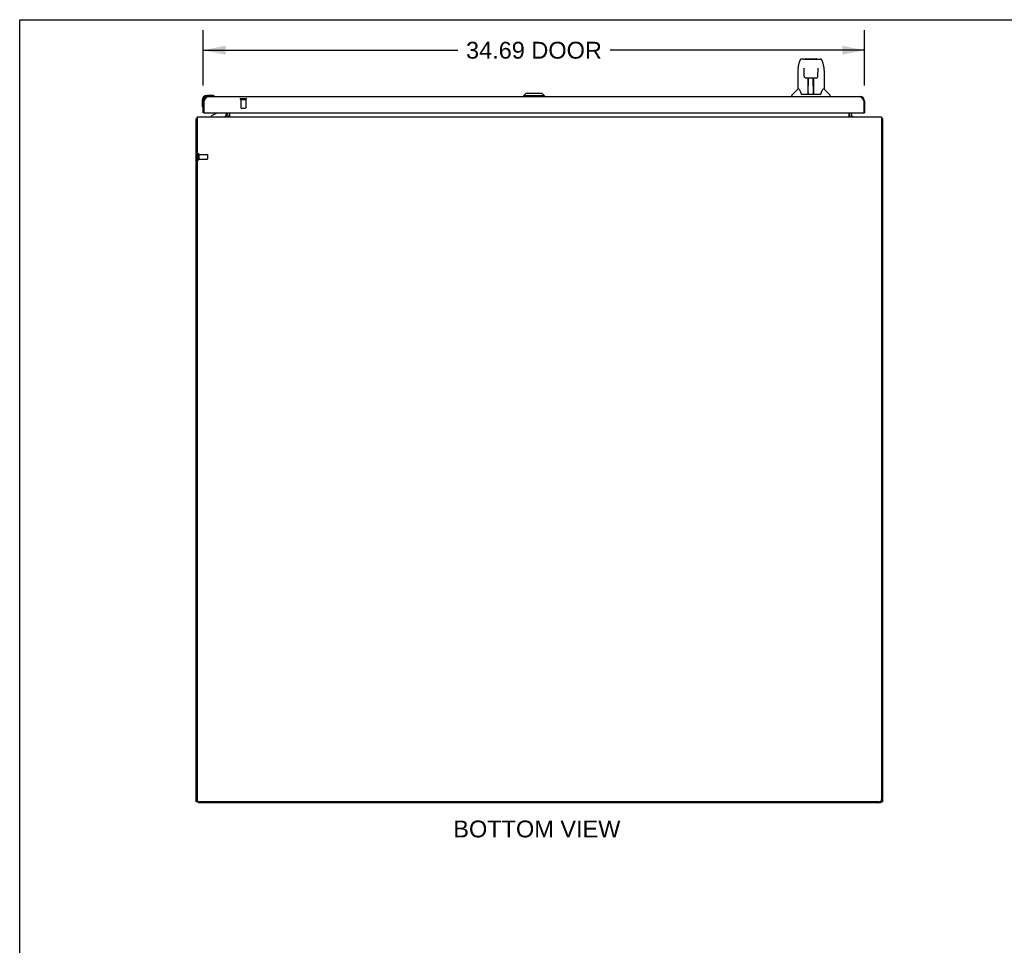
# Model space of a CAD drawing. Header units: inches. Extents: x 0 to 200, y 0 to 129.
# Tile 10 of 17: x 0 to 52, y 81 to 129. Entities that reach past the tile are written whole.
import ezdxf

# ---------------------------------------------------------------- set-up
doc = ezdxf.new("R2010")
doc.units = ezdxf.units.IN
doc.header["$LTSCALE"] = 11
doc.header["$MEASUREMENT"] = 0
doc.linetypes.add('HIDDEN', pattern=[0.2, 0.1, -0.1])
doc.layers.get('0').update_dxf_attribs({"linetype": 'CONTINUOUS'})
for name, color, linetype in [('02___PRT_ALL_AXES', 7, 'CONTINUOUS'), ('DEFAULT_2', 8, 'HIDDEN'), ('DIMENSIONS', 7, 'CONTINUOUS')]:
    doc.layers.add(name, color=color, linetype=linetype)
doc.styles.get("Standard").update_dxf_attribs({"font": 'arial.ttf'})
doc.dimstyles.new('DIMSTYLE_1', dxfattribs={"dimtxt": 0.882353, "dimasz": 1.176471, "dimexe": 0.09, "dimexo": 0.07, "dimgap": 0.0375, "dimtad": 0, "dimtih": 1, "dimtoh": 1, "dimzin": 4, "dimdsep": 46, "dimtxsty": 'Standard', "dimblk": '_FILLED', "dimblk1": '_FILLED', "dimblk2": '_FILLED', "dimcen": 0.09, "dimazin": 1, "dimtfac": 1, "dimtdec": 3, "dimtofl": 0, "dimtmove": 0, "dimatfit": 3, "dimldrblk": '_FILLED', "dimfxl": 1, "dimtolj": 1, "dimtzin": 4, "dimarcsym": 0})

# ---------------------------------------------------------------- blocks, each defined once
blk = doc.blocks.new('_FILLED')
at = {"color": 0, "linetype": 'ByBlock'}
blk.add_solid([(0, 0), (-1, 0.2), (-1, -0.2)], dxfattribs=at)
blk = doc.blocks.new('*D1')
at = {"layer": 'DIMENSIONS', "color": 2, "linetype": 'Continuous'}
for p, q in [((9.625, 125.956), (9.625, 128.869)), ((44.312, 125.956), (44.312, 128.869)), ((9.625, 127.81), (22.969, 127.81)), ((44.312, 127.81), (30.969, 127.81))]:
    blk.add_line(p, q, dxfattribs=at)
at = {"layer": 'DIMENSIONS', "color": 2, "linetype": 'Continuous', "xscale": 1.1764705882, "yscale": 1.1764705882, "zscale": 1.1764705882, "rotation": 180}
blk.add_blockref('_FILLED', (9.625, 127.81), dxfattribs=at)
at = {"layer": 'DIMENSIONS', "color": 2, "linetype": 'Continuous', "xscale": 1.1764705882, "yscale": 1.1764705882, "zscale": 1.1764705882}
blk.add_blockref('_FILLED', (44.312, 127.81), dxfattribs=at)
at = {"layer": 'DIMENSIONS', "color": 2, "linetype": 'Continuous', "insert": (26.969, 128.251), "char_height": 0.8824, "width": 7.11787, "attachment_point": 2, "line_spacing_factor": 0.9}
blk.add_mtext('34.69 DOOR', dxfattribs=at)

msp = doc.modelspace()

# ---------------------------------------------------------------- linework, layer by layer
at = {"color": 7, "linetype": 'Continuous'}
for p, q in [((0, 0), (0, 129.412)), ((0, 129.412), (200, 129.412)), ((40.826, 126.887), (40.891, 127.193)), ((41.096, 127.347), (41.015, 127.347)), ((41.097, 127.347), (41.985, 127.347)), ((41.102, 127.347), (41.1, 127.347)), ((41.207, 127.359), (41.793, 127.359)), ((42.109, 127.193), (42.174, 126.887)), ((40.811, 126.744), (40.811, 125.772)), ((41.133, 126.835), (41.114, 126.835)), ((41.133, 126.872), (41.133, 126.868)), ((41.133, 126.868), (41.133, 126.864)), ((41.133, 126.864), (41.133, 126.856)), ((41.133, 126.856), (41.133, 126.846)), ((41.135, 126.724), (41.133, 126.846)), ((41.14, 126.441), (41.135, 126.724)), ((41.86, 126.441), (41.867, 126.853)), ((41.886, 126.835), (41.866, 126.835)), ((41.867, 126.861), (41.867, 126.866)), ((41.867, 126.853), (41.867, 126.861)), ((42.189, 126.744), (42.189, 125.772)), ((41.221, 126.363), (41.341, 126.363)), ((41.351, 125.517), (41.365, 126.364)), ((41.358, 125.948), (41.358, 126.364)), ((41.364, 126.3), (41.358, 126.3)), ((41.362, 126.139), (41.358, 126.139)), ((41.361, 126.127), (41.358, 126.127)), ((41.377, 126.364), (41.623, 126.364)), ((41.626, 125.497), (41.611, 126.364)), ((41.612, 126.3), (41.642, 126.3)), ((41.615, 126.364), (41.615, 126.3)), ((41.642, 126.139), (41.615, 126.139)), ((41.642, 126.127), (41.615, 126.127)), ((41.642, 125.497), (41.642, 126.364)), ((41.659, 126.363), (41.779, 126.363)), ((26.535, 125.536), (26.417, 125.418)), ((27.402, 125.536), (26.535, 125.536)), ((27.401, 125.536), (27.519, 125.418)), ((27.402, 125.536), (27.52, 125.418)), ((40.805, 125.767), (40.508, 125.469)), ((40.884, 125.772), (40.811, 125.772)), ((40.979, 125.52), (40.984, 125.513)), ((41.014, 125.497), (41.986, 125.497)), ((41.352, 125.569), (41.351, 125.543)), ((41.358, 125.497), (41.358, 125.501)), ((41.619, 125.898), (41.642, 125.898)), ((41.642, 125.895), (41.619, 125.895)), ((41.625, 125.543), (41.625, 125.569)), ((42.189, 125.772), (42.116, 125.772)), ((42.195, 125.767), (42.492, 125.469)), ((9.565, 125.176), (9.565, 124.919)), ((9.625, 125.176), (9.625, 125.132)), ((9.625, 125.132), (9.667, 125.132)), ((10.084, 125.439), (9.828, 125.439)), ((9.871, 125.379), (9.828, 125.379)), ((10.122, 125.436), (10.084, 125.439)), ((10.22, 125.392), (10.22, 125.392)), ((26.417, 125.418), (26.417, 125.379)), ((27.52, 125.418), (26.417, 125.418)), ((27.519, 125.418), (27.519, 125.379)), ((27.52, 125.418), (27.52, 125.379)), ((40.496, 125.379), (40.496, 125.441)), ((42.504, 125.379), (42.504, 125.441)), ((44.312, 125.132), (44.27, 125.132)), ((9.565, 124.919), (9.568, 124.881)), ((9.61, 124.791), (9.611, 124.787)), ((9.611, 124.787), (9.611, 124.786)), ((9.687, 124.525), (9.625, 124.525)), ((10.305, 124.498), (10.067, 124.36)), ((10.854, 124.525), (10.854, 124.478)), ((44.25, 124.525), (44.312, 124.525)), ((9.302, 124.217), (9.25, 124.217)), ((10.067, 124.321), (10.067, 124.36)), ((10.854, 124.36), (10.854, 124.36)), ((10.891, 124.322), (10.857, 124.357)), ((43.609, 124.322), (43.643, 124.357)), ((45.198, 124.217), (45.25, 124.217)), ((9.354, 88.373), (9.25, 88.373)), ((9.354, 88.396), (9.354, 88.321)), ((45.146, 88.321), (45.146, 88.396)), ((45.146, 88.373), (45.25, 88.373))]:
    msp.add_line(p, q, dxfattribs=at)
at = {"color": 3, "linetype": 'Continuous'}
for p, q in [((9.625, 124.525), (9.625, 125.132)), ((9.667, 125.132), (9.68, 125.157)), ((9.667, 124.545), (9.667, 125.132)), ((9.68, 125.157), (9.687, 125.17)), ((9.687, 125.17), (9.693, 125.182)), ((9.871, 125.379), (44.066, 125.379)), ((44.234, 125.2), (44.241, 125.188)), ((44.241, 125.188), (44.247, 125.176)), ((44.247, 125.176), (44.254, 125.163)), ((44.254, 125.163), (44.264, 125.145)), ((44.264, 125.145), (44.27, 125.132)), ((44.27, 125.132), (44.27, 124.545)), ((44.312, 125.132), (44.312, 124.525)), ((9.687, 124.525), (44.25, 124.525)), ((10.896, 124.463), (10.896, 124.525)), ((11, 124.525), (11, 124.321)), ((43.5, 124.321), (43.5, 124.525)), ((43.604, 124.525), (43.604, 124.463)), ((9.25, 88.373), (9.25, 124.217)), ((9.302, 124.321), (9.302, 88.498)), ((9.302, 124.321), (45.198, 124.321)), ((10.854, 124.36), (10.855, 124.359)), ((10.855, 124.359), (10.855, 124.358)), ((10.855, 124.358), (10.86, 124.352)), ((10.86, 124.352), (10.861, 124.35)), ((43.64, 124.352), (43.638, 124.35)), ((43.644, 124.358), (43.64, 124.352)), ((43.645, 124.359), (43.644, 124.358)), ((43.646, 124.36), (43.645, 124.359)), ((45.198, 124.321), (45.198, 88.498)), ((45.25, 124.217), (45.25, 88.373)), ((45.146, 88.321), (9.354, 88.321)), ((45.073, 88.373), (9.427, 88.373))]:
    msp.add_line(p, q, dxfattribs=at)
at = {"color": 7, "linetype": 'Continuous'}
for points in [[(41.015, 127.347), (41.011, 127.347), (40.996, 127.345), (40.981, 127.341), (40.967, 127.334), (40.955, 127.325), (40.944, 127.315), (40.934, 127.304), (40.926, 127.292), (40.919, 127.278), (40.912, 127.264), (40.906, 127.247), (40.9, 127.229), (40.895, 127.208), (40.891, 127.193)], [(42.085, 127.27), (42.079, 127.282), (42.072, 127.294), (42.065, 127.304), (42.057, 127.314), (42.047, 127.323), (42.037, 127.331), (42.025, 127.338), (42.013, 127.343), (41.999, 127.346), (41.985, 127.347)], [(42.109, 127.193), (42.106, 127.205), (42.101, 127.224), (42.096, 127.241), (42.091, 127.256), (42.085, 127.27)], [(40.826, 126.887), (40.82, 126.855), (40.814, 126.813), (40.811, 126.771), (40.811, 126.744)], [(41.132, 126.876), (41.132, 126.876), (41.132, 126.876), (41.132, 126.876), (41.132, 126.875), (41.132, 126.874), (41.133, 126.873), (41.133, 126.872)], [(41.867, 126.866), (41.867, 126.87), (41.867, 126.872), (41.867, 126.873), (41.867, 126.874), (41.867, 126.875), (41.867, 126.876), (41.868, 126.876)], [(42.189, 126.744), (42.188, 126.772), (42.185, 126.814), (42.18, 126.856), (42.174, 126.887)], [(41.14, 126.441), (41.141, 126.429), (41.145, 126.416), (41.15, 126.404), (41.158, 126.393), (41.167, 126.383), (41.177, 126.376), (41.188, 126.37), (41.2, 126.365), (41.212, 126.363), (41.22, 126.363)], [(41.341, 126.363), (41.344, 126.363), (41.353, 126.363), (41.362, 126.364), (41.371, 126.364), (41.377, 126.364)], [(41.623, 126.364), (41.631, 126.364), (41.64, 126.364), (41.648, 126.363), (41.657, 126.363), (41.659, 126.363)], [(41.78, 126.363), (41.789, 126.363), (41.801, 126.366), (41.813, 126.37), (41.824, 126.376), (41.834, 126.384), (41.843, 126.394), (41.85, 126.405), (41.855, 126.417), (41.859, 126.43), (41.86, 126.441)], [(40.881, 125.772), (40.886, 125.763), (40.9, 125.735), (40.915, 125.699), (40.93, 125.657), (40.947, 125.608), (40.961, 125.56)], [(40.961, 125.56), (40.964, 125.553), (40.969, 125.54), (40.974, 125.529), (40.979, 125.52)], [(40.984, 125.513), (40.99, 125.507), (40.997, 125.502), (41.004, 125.498), (41.012, 125.497), (41.014, 125.497)], [(41.986, 125.497), (41.987, 125.497), (41.995, 125.498), (42.003, 125.501), (42.009, 125.506)], [(42.009, 125.506), (42.015, 125.512), (42.021, 125.52)], [(42.021, 125.52), (42.026, 125.529), (42.031, 125.539), (42.036, 125.552), (42.038, 125.56)], [(42.038, 125.56), (42.053, 125.606), (42.069, 125.655), (42.084, 125.697), (42.099, 125.734), (42.113, 125.762), (42.119, 125.772)], [(10.22, 125.392), (10.218, 125.393), (10.217, 125.393), (10.213, 125.394)], [(9.611, 124.786), (9.612, 124.784), (9.612, 124.784)]]:
    msp.add_lwpolyline(points, dxfattribs=at)
at = {"color": 3, "linetype": 'Continuous'}
for points in [[(9.693, 125.182), (9.7, 125.194), (9.703, 125.2), (9.706, 125.206), (9.71, 125.212), (9.713, 125.218), (9.716, 125.224), (9.72, 125.229), (9.723, 125.235), (9.726, 125.241), (9.73, 125.246), (9.733, 125.252), (9.736, 125.257), (9.739, 125.263), (9.743, 125.268), (9.746, 125.273), (9.749, 125.278), (9.753, 125.283), (9.756, 125.288), (9.759, 125.293), (9.763, 125.298), (9.766, 125.302), (9.769, 125.307), (9.772, 125.311), (9.776, 125.315), (9.779, 125.319), (9.782, 125.323), (9.786, 125.327), (9.789, 125.331), (9.792, 125.335), (9.796, 125.338), (9.799, 125.341), (9.802, 125.345), (9.805, 125.348), (9.809, 125.351), (9.812, 125.354), (9.815, 125.356), (9.819, 125.359), (9.822, 125.361), (9.825, 125.363), (9.829, 125.366), (9.832, 125.367), (9.835, 125.369), (9.838, 125.371), (9.842, 125.372), (9.845, 125.374), (9.848, 125.375), (9.852, 125.376), (9.855, 125.377), (9.858, 125.377), (9.862, 125.378), (9.865, 125.378), (9.868, 125.379), (9.871, 125.379)], [(44.066, 125.379), (44.069, 125.379), (44.073, 125.378), (44.076, 125.378), (44.079, 125.377), (44.082, 125.377), (44.086, 125.376), (44.089, 125.375), (44.092, 125.374), (44.096, 125.372), (44.099, 125.371), (44.102, 125.369), (44.105, 125.367), (44.109, 125.366), (44.112, 125.363), (44.115, 125.361), (44.119, 125.359), (44.122, 125.356), (44.125, 125.354), (44.129, 125.351), (44.132, 125.348), (44.135, 125.345), (44.138, 125.341), (44.142, 125.338), (44.145, 125.335), (44.148, 125.331), (44.152, 125.327), (44.155, 125.323), (44.158, 125.319), (44.162, 125.315), (44.165, 125.311), (44.168, 125.307), (44.171, 125.302), (44.175, 125.298), (44.178, 125.293), (44.181, 125.288), (44.185, 125.283), (44.188, 125.278), (44.191, 125.273), (44.195, 125.268), (44.198, 125.263), (44.201, 125.257), (44.204, 125.252), (44.208, 125.246), (44.211, 125.241), (44.214, 125.235), (44.218, 125.229), (44.221, 125.224), (44.224, 125.218), (44.228, 125.212), (44.231, 125.206), (44.234, 125.2)], [(9.285, 124.233), (9.278, 124.231), (9.274, 124.23), (9.271, 124.229), (9.268, 124.229), (9.265, 124.228), (9.262, 124.227), (9.259, 124.226), (9.257, 124.225), (9.255, 124.224), (9.253, 124.223), (9.252, 124.222), (9.251, 124.221), (9.25, 124.22), (9.25, 124.218), (9.25, 124.217)], [(9.302, 124.237), (9.302, 124.237), (9.298, 124.235), (9.294, 124.234), (9.289, 124.233), (9.285, 124.233)], [(10.853, 124.361), (10.853, 124.361), (10.853, 124.361), (10.854, 124.36), (10.854, 124.36)], [(10.861, 124.35), (10.863, 124.348), (10.865, 124.346), (10.866, 124.344), (10.868, 124.341)], [(10.868, 124.341), (10.87, 124.339), (10.872, 124.337), (10.875, 124.334), (10.877, 124.332), (10.879, 124.33), (10.882, 124.328)], [(10.882, 124.328), (10.884, 124.326), (10.886, 124.324), (10.889, 124.323), (10.891, 124.322)], [(43.618, 124.328), (43.616, 124.326), (43.613, 124.324), (43.611, 124.323), (43.609, 124.322)], [(43.632, 124.341), (43.63, 124.339), (43.627, 124.337), (43.625, 124.334), (43.623, 124.332), (43.621, 124.33), (43.618, 124.328)], [(43.638, 124.35), (43.637, 124.348), (43.635, 124.346), (43.633, 124.344), (43.632, 124.341)], [(43.647, 124.361), (43.647, 124.361), (43.647, 124.361), (43.646, 124.36), (43.646, 124.36)], [(45.198, 124.237), (45.198, 124.237), (45.202, 124.235), (45.206, 124.234), (45.21, 124.233), (45.214, 124.233), (45.222, 124.231)], [(45.222, 124.231), (45.226, 124.23), (45.229, 124.229), (45.232, 124.229), (45.235, 124.228), (45.238, 124.227), (45.241, 124.226), (45.243, 124.225), (45.245, 124.224), (45.246, 124.223), (45.248, 124.222), (45.249, 124.221), (45.249, 124.22), (45.25, 124.218), (45.25, 124.217)]]:
    msp.add_lwpolyline(points, dxfattribs=at)
at = {"color": 7, "linetype": 'Continuous'}
for centre, radius, start, end in [((41.207, 127.339), 0.0197, 90, 156.393), ((41.793, 127.339), 0.0197, 23.607, 90), ((40.819, 125.753), 0.0197, 90, 135), ((41.37, 125.517), 0.0197, 179, 270), ((41.37, 125.517), 0.0197, 260.739, 269.9232), ((41.606, 125.517), 0.0197, 270, 1), ((41.606, 125.517), 0.0197, 270.0771, 272.6469), ((42.181, 125.753), 0.0197, 45, 90), ((9.828, 125.176), 0.263, 90, 180), ((9.828, 125.176), 0.203, 90, 180), ((10.084, 125.189), 0.25, 59.1101, 90), ((10.205, 125.394), 0.015, 270, 353.6204), ((10.205, 125.39), 0.015, 6.3796, 59.1101), ((40.535, 125.441), 0.0394, 135, 180), ((42.464, 125.441), 0.0394, 0, 45), ((9.815, 124.919), 0.25, 180, 210.8899), ((9.613, 124.799), 0.015, 210.8899, 263.6204), ((9.61, 124.799), 0.015, 276.3796, 360), ((10.255, 124.584), 0.1, 300.092, 323.4532), ((10.697, 124.478), 0.157, 270, 360), ((10.753, 124.463), 0.246, 324.6734, 360), ((43.746, 124.463), 0.246, 180, 215.3266)]:
    msp.add_arc(centre, radius, start, end, dxfattribs=at)
at = {"color": 3, "linetype": 'Continuous'}
for centre, radius, start, end in [((9.871, 125.132), 0.246, 90, 180), ((44.066, 125.132), 0.246, 0, 90), ((9.687, 124.545), 0.02, 180, 270), ((10.753, 124.463), 0.142, 270, 360), ((43.746, 124.463), 0.142, 180, 270), ((44.25, 124.545), 0.02, 270, 360), ((9.427, 88.498), 0.125, 180, 270), ((45.073, 88.498), 0.125, 270, 360)]:
    msp.add_arc(centre, radius, start, end, dxfattribs=at)
at = {"color": 7, "linetype": 'Continuous'}
for centre, major_axis, start_param, end_param in [((41.35, 125.536), (0, 0.0394), -2.940151, -2.835574), ((41.626, 125.536), (0.0394, 0), -1.876815, -1.570796)]:
    msp.add_ellipse(centre, major_axis=major_axis, ratio=1, start_param=start_param, end_param=end_param, dxfattribs=at)
at = {"layer": '02___PRT_ALL_AXES', "color": 8, "linetype": 'HIDDEN'}
for p, q in [((11.605, 125.232), (11.605, 124.785)), ((11.605, 125.232), (11.853, 125.232)), ((11.853, 125.232), (11.853, 124.785)), ((9.397, 122.341), (9.397, 122.093)), ((9.397, 122.341), (9.844, 122.341)), ((9.397, 122.093), (9.844, 122.093))]:
    msp.add_line(p, q, dxfattribs=at)
at = {"layer": '02___PRT_ALL_AXES', "color": 7, "linetype": 'Continuous'}
for start, end in [(175.1015, 175.7578), (170.8498, 171.3733)]:
    msp.add_arc((9.828, 125.176), 0.263, start, end, dxfattribs=at)
at = {"layer": 'DEFAULT_2', "color": 8, "linetype": 'HIDDEN'}
for p, q in [((11.587, 125.275), (11.871, 125.275)), ((11.587, 125.232), (11.871, 125.232)), ((11.615, 124.775), (11.843, 124.775)), ((9.354, 122.359), (9.354, 122.075)), ((9.397, 122.359), (9.397, 122.075)), ((9.854, 122.331), (9.854, 122.103))]:
    msp.add_line(p, q, dxfattribs=at)
for centre, radius, start, end in [((11.587, 125.253), 0.0215, 90, 270), ((11.871, 125.253), 0.0215, 270, 90), ((11.615, 124.785), 0.01, 180, 270), ((11.843, 124.785), 0.01, 270, 360), ((9.375, 122.359), 0.0215, 0, 180), ((9.375, 122.075), 0.0215, 180, 360), ((9.844, 122.331), 0.01, 0, 90), ((9.844, 122.103), 0.01, 270, 360)]:
    msp.add_arc(centre, radius, start, end, dxfattribs=at)

# ---------------------------------------------------------------- texts
at = {"layer": 'DIMENSIONS', "color": 2, "linetype": 'Continuous', "insert": (27.122, 87.394), "char_height": 0.88235, "width": 8.74481, "attachment_point": 2, "line_spacing_factor": 0.9}
msp.add_mtext('BOTTOM VIEW', dxfattribs=at)

# ---------------------------------------------------------------- dimensions: what is measured, and where the dimension line sits
at = {"layer": 'DIMENSIONS', "color": 2, "linetype": 'Continuous'}
dim = msp.add_linear_dim(base=(9.625, 127.81), p1=(44.312, 125.886), p2=(9.625, 125.886), angle=180, text='<> DOOR', dimstyle='DIMSTYLE_1', dxfattribs=at)
dim.commit()
dim.dimension.update_dxf_attribs({"geometry": '*D1', "text_midpoint": (26.969, 127.81), "dimtype": 160})

doc.saveas('drawing.dxf')
